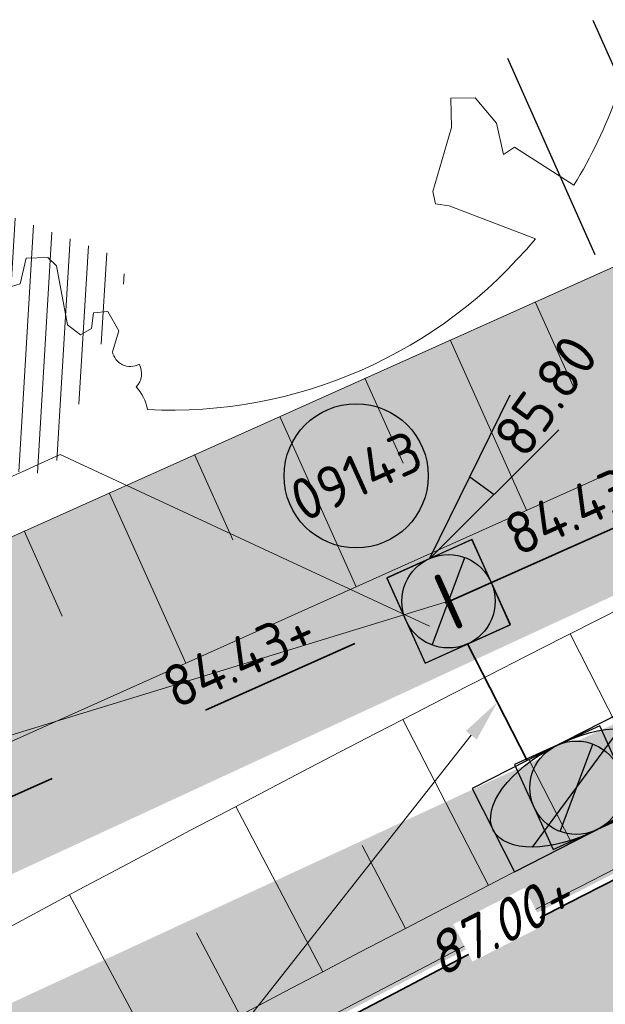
# Model space of a CAD drawing. Header units: metres. Extents: x 195696 to 514079, y 327475 to 328989.
# Tile 57 of 256: x 195930.44 to 195936.71, y 327641.24 to 327651.78. Entities that reach past the tile are written whole.
import ezdxf
from ezdxf import colors
from ezdxf.entities.mleader import LeaderData, LeaderLine
from ezdxf.enums import TextEntityAlignment as Align
from ezdxf.math import Vec2, Vec3

# ---------------------------------------------------------------- set-up
doc = ezdxf.new("R2010")
doc.units = ezdxf.units.M
for name, pattern in [('RI-GWA-SO', [18.450000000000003, 6, -1.8, 1.75, -1.8, 1.75, -1.8, 1.75, -1.8]), ('RI-GWA_AANSLUITLEIDING-SO', [23.000000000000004, 4, -1.8, 2.6, -1.8, 4.6, -1.8, 4.6, -1.8]), ('RI-HWA', [7.4, 5, -2.4]), ('VH-RIJWIELPADBAND', [20, 8, -2, 2, -2, 0, -2, 2, -2])]:
    doc.linetypes.add(name, pattern=pattern)
for name, color, linetype, lineweight in [('B-WE-GR-BOOM-S', 74, 'Continuous', 18), ('B-WE-RI-GWA_LOZELEIDING_VOLGESCHUIMD-G', 30, 'RI-VOLSCHUIMEN-SO', 18), ('N-WE-GR-GRAS-A-250', 62, 'Continuous', 18), ('N-WE-GW-TALUD-G', 6, 'Continuous', 18), ('N-WE-GW-TALUDARCERING-S', 6, 'Continuous', 25), ('N-WE-GW-TALUDARCERING_KORT-G', 6, 'Continuous', 18), ('N-WE-GW-TALUDARCERING_LANG-G', 6, 'Continuous', 18), ('N-WE-RI-GWA_PERCEELAANSLUITLEIDING_PVC_125-G', 30, 'RI-GWA_AANSLUITLEIDING-SO', 25), ('N-WE-RI-GWA_PUTNUMMER-S-250', 7, 'Continuous', 25), ('N-WE-RI-GWA_TRANSPORTLEIDING-G', 30, 'RI-GWA-SO', 35), ('N-WE-RI-HWA_RIOOLLEIDING_BETON_400-G', 150, 'RI-HWA', 35), ('N-WE-RI-HWA_RIOOLPUT_BETON-S-250', 150, 'Continuous', 25), ('N-WE-RI-OVERIG_RIOOLPUT_BETON-S-250', 10, 'Continuous', 25), ('N-WE-RI-OVERIG_RIOOLPUT_INSPECTIE-S-250', 10, 'Continuous', 25), ('N-WE-RI-T18', 7, 'Continuous', 18), ('N-WE-RI-VWA_STROOMRICHTING-S', 7, 'Continuous', 25), ('N-WE-VH-GESLOTENVERHARDING-A-200', 252, 'Continuous', 18), ('N-WE-VH-HERSTRATEN-A-200', 252, 'Continuous', 18), ('N-WE-VH-KANTOPSLUITING_OPSLUITBAND_100X200-G', 5, 'Continuous', 13), ('N-WE-VH-KANTOPSLUITING_RIJWIELPADBAND_40 120_250-G', 1, 'VH-RIJWIELPADBAND', 35), ('N-WE-VH-KANTOPSLUITING_VOORKANTBAND-G', 2, 'Continuous', 35), ('N-WE-VH-OPENVERHARDING_BETONSTRAATSTEEN_ROOD-A', 13, 'Continuous', 18), ('N-WE-VH-TEGEL-A', 252, 'Continuous', 18), ('V-WE-RI-GWA_PUTDEKSELNIVEAU-S-250', 7, 'Continuous', 25), ('X-XX-AL-T18', 7, 'Continuous', 18), ('X-XX-AL-T25', 7, 'Continuous', 25)]:
    doc.layers.add(name, color=color, linetype=linetype, lineweight=lineweight)
doc.styles.add('NLCS-ISO', font='NLCS-ISO.ttf')
doc.styles.add('NLCS-ISO-M250-T18', font='NLCS-ISO.ttf', dxfattribs={"height": 0.45})
doc.styles.add('NLCS-ISO-M250-T18_CURSIEF', font='NLCS-ISO.ttf', dxfattribs={"oblique": 15, "height": 0.45})
doc.styles.add('NLCS-ISO-M250-T25', font='NLCS-ISO.ttf', dxfattribs={"height": 0.625})
doc.linetypes.add('RI-VOLSCHUIMEN-SO', pattern='A,0,[50,NLCS.SHX,S=0.5,R=0,X=0,Y=0],4', length=4)
pattern_1 = [(0, (0, 0), (0.5, 0.5), [0.125, -0.375]), (0, (0.275, 0.3), (0.5, 0.5), [0.125, -0.375]), (90, (0.05, 0.175), (-0.5, 0.5), [0.125, -0.375]), (90, (0.25, 0.35), (-0.5, 0.5), [0.125, -0.375]), (45, (0.1, 0.35), (0, 0.5000000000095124), [0.125, -0.582106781]), (135, (0.275, 0), (-0.5000000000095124, 0), [0.125, -0.582106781]), (26.56505119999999, (0.125, 0.15), (0.5000000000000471, 2.000322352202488e-10), [0.125, -0.9930339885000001]), (26.56505119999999, (0.35, 0.4), (0.5000000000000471, 2.000322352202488e-10), [0.125, -0.9930339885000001]), (63.43494882, (0.35, 0), (2.54993137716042e-11, 0.500000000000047), [0.125, -0.9930339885]), (63.43494882, (0.125, 0.225), (2.54993137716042e-11, 0.500000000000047), [0.125, -0.9930339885]), (63.43494882, (0.3, 0.1), (2.54993137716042e-11, 0.500000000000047), [0.125, -0.9930339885]), (116.5650512, (0, 0.275), (-2.000324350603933e-10, 0.500000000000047), [0.125, -0.9930339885]), (153.43494882, (0.1, 0.07500000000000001), (-0.500000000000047, 2.549949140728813e-11), [0.125, -0.9930339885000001])]

# ---------------------------------------------------------------- blocks, each defined once
blk = doc.blocks.new('SRI-PUT_INSPECTIE-SO')
at = {"flags": 128}
blk.add_lwpolyline([(-1.999999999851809, -2.000000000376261), (2.000000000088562, -2.000000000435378), (2.000000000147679, 1.999999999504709), (-2.00000000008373, 1.999999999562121)], close=True, dxfattribs=at)
blk.add_circle((0, -7.105427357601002e-14), 1.999999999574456)
at = {"style": 'NLCS-ISO'}
blk.add_text('I', height=2.5, dxfattribs=at).set_placement((-0.002795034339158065, -0.007140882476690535), align=Align.MIDDLE_CENTER)
blk = doc.blocks.new('*U110')
at = {"ltscale": 0.1, "style": 'NLCS-ISO'}
for tag, p in [('MAT', (-0.5000000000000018, 0.5000000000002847)), ('BOBL', (-71.93000861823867, 1.13686837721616e-13))]:
    blk.add_attdef(tag, text='', height=1.8, dxfattribs=at).set_placement(p, align=Align.BOTTOM_RIGHT)
for tag, p in [('DIA', (0.4999999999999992, 0.5000000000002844)), ('BOBR', (75.14239037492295, -2.220446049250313e-16))]:
    blk.add_attdef(tag, text='', height=1.8, dxfattribs=at).set_placement(p, align=Align.BOTTOM_LEFT)
blk.add_attdef('JVA', text='', height=1.8, dxfattribs=at).set_placement((-2.465190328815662e-32, -0.9999999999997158), align=Align.TOP_CENTER)
at = {"ltscale": 0.1, "style": 'NLCS-ISO', "flags": 1}
blk.add_attdef('PUTNR-L', text='', height=1.8, dxfattribs=at).set_placement((-0.8215082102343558, -5.885126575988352), align=Align.BOTTOM_RIGHT)
blk.add_attdef('PUTNR-L', text='', height=1.8, dxfattribs=at).set_placement((1.948397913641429, -5.769780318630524), align=Align.BOTTOM_LEFT)
blk = doc.blocks.new('*U111')
at = {"ltscale": 0.1, "style": 'NLCS-ISO'}
for tag, p in [('MAT', (-0.5000000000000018, 0.5000000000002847)), ('BOBL', (-83.13369770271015, 1.13686837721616e-13))]:
    blk.add_attdef(tag, text='', height=1.8, dxfattribs=at).set_placement(p, align=Align.BOTTOM_RIGHT)
for tag, p in [('DIA', (0.4999999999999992, 0.5000000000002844)), ('BOBR', (83.79388093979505, -2.220446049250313e-16))]:
    blk.add_attdef(tag, text='', height=1.8, dxfattribs=at).set_placement(p, align=Align.BOTTOM_LEFT)
blk.add_attdef('JVA', text='', height=1.8, dxfattribs=at).set_placement((-2.465190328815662e-32, -0.9999999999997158), align=Align.TOP_CENTER)
at = {"ltscale": 0.1, "style": 'NLCS-ISO', "flags": 1}
blk.add_attdef('PUTNR-L', text='', height=1.8, dxfattribs=at).set_placement((-0.8215082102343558, -5.885126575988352), align=Align.BOTTOM_RIGHT)
blk.add_attdef('PUTNR-L', text='', height=1.8, dxfattribs=at).set_placement((1.948397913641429, -5.769780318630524), align=Align.BOTTOM_LEFT)
blk = doc.blocks.new('SGR-BOOM_05')
blk.add_lwpolyline([(5.053640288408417, -0.5992007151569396, -0.1063709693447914), (4.340554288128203, -2.610345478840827), (3.70529781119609, -2.2009414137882), (3.587571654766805, -2.281876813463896), (3.512459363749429, -1.944794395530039), (3.286149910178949, -1.67334727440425), (3.023546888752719, -1.675915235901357), (3.029665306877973, -1.990035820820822), (2.830389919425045, -2.677651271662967), (2.860626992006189, -2.808775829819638), (3.005150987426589, -2.829446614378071), (3.929857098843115, -3.182947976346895, -0.2362982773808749), (-0.2250862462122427, -5.013472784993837, 0.1596250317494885), (-0.3470448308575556, -4.770134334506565, 0.3508021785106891), (-0.3148115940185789, -4.527846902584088, -0.5046405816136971), (-0.6000098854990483, -4.392775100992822), (-0.530619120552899, -4.170222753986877), (-0.6474450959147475, -3.962362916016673), (-0.8016343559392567, -3.977834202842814), (-0.8248145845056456, -4.14384857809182), (-0.941790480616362, -4.211479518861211), (-1.080272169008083, -4.105602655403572), (-1.199847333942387, -3.474824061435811), (-1.291065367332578, -3.383747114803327), (-1.521968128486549, -3.390946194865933), (-1.586173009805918, -3.664879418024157), (-1.680264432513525, -3.694423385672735)], format="xyb")
blk = doc.blocks.new('*U160')
at = {"layer": 'N-WE-GW-TALUDARCERING_KORT-G'}
for p, q in [((195935.9635070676, 327648.7644522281), (195936.3727651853, 327647.852033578)), ((195934.1386697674, 327647.9459359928), (195934.547927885, 327647.0335173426)), ((195932.3138324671, 327647.1274197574), (195932.7230905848, 327646.2150011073)), ((195930.4889951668, 327646.3089035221), (195930.8982532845, 327645.396484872))]:
    blk.add_line(p, q, dxfattribs=at)
at = {"layer": 'N-WE-GW-TALUDARCERING_LANG-G'}
for p, q in [((195935.0510884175, 327648.3551941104), (195935.8696046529, 327646.5303568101)), ((195933.2262511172, 327647.5366778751), (195934.0447673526, 327645.7118405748)), ((195931.401413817, 327646.7181616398), (195932.2199300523, 327644.8933243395))]:
    blk.add_line(p, q, dxfattribs=at)
blk = doc.blocks.new('*U161')
at = {"layer": 'N-WE-GW-TALUDARCERING_KORT-G'}
for p, q in [((195936.3507517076, 327642.9702524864), (195935.895344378, 327643.8605356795)), ((195934.5737756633, 327642.0524640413), (195934.1113992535, 327642.9391477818)), ((195932.8040531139, 327641.1207658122), (195932.3347360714, 327642.0037955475))]:
    blk.add_line(p, q, dxfattribs=at)
at = {"layer": 'N-WE-GW-TALUDARCERING_LANG-G'}
for p, q in [((195937.241925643, 327643.4239128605), (195936.3381011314, 327645.2080376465)), ((195935.4613638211, 327642.5131005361), (195934.5435730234, 327644.2900811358)), ((195933.6880008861, 327641.5883500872), (195932.7563002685, 327643.3580771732)), ((195931.9219459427, 327640.6497184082), (195930.9763928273, 327642.4120830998))]:
    blk.add_line(p, q, dxfattribs=at)
blk = doc.blocks.new('SRI-PUT_BETON-SO')
h = blk.add_hatch(color=256)
h.dxf.hatch_style = 1
h.paths.add_polyline_path([(1.414221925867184, 1.41420519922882, 0.6681786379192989), (-1.999991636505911, -8.363144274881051e-06, 0.198912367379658), (-1.414205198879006, -1.41422192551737)])
blk.add_line((-1.414205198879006, -1.41422192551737), (1.414221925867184, 1.41420519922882))
blk.add_lwpolyline([(-1.999991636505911, -2.000008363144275), (2.000008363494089, -2.000008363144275), (2.000008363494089, 1.999991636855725), (-1.999991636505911, 1.999991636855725)], close=True)
blk.add_circle((8.36349408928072e-06, -8.363144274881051e-06), 2)
blk = doc.blocks.new('SRI-PUTDEKSELHOOGTE-SO')
h = blk.add_hatch(color=256)
h.dxf.hatch_style = 1
h.paths.add_polyline_path([(3.018955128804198, 2.485302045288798), (0, 2.220446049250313e-16), (3.661812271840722, 1.371840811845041)])
for p, q in [((0, 0), (6.037910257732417, 4.970604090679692)), ((0, 0), (7.323624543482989, 2.743681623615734)), ((3.018955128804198, 2.485302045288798), (3.661812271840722, 1.371840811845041))]:
    blk.add_line(p, q)
at = {"style": 'NLCS-ISO'}
blk.add_attdef('PUTHGT', text='', height=1.8, rotation=30.00000000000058, dxfattribs=at).set_placement((5.01661480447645, 2.929534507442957), align=Align.MIDDLE_LEFT)
blk = doc.blocks.new('SRI-PUTNUMMER-SO')
blk.add_circle((0, 0), 3.090853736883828)
at = {"style": 'NLCS-ISO'}
blk.add_attdef('PUTNR', text='', height=1.8, dxfattribs=at).set_placement((0, 0), align=Align.MIDDLE_CENTER)

msp = doc.modelspace()

# ---------------------------------------------------------------- hatches: boundary and pattern name
at = {"layer": 'N-WE-GR-GRAS-A-250', "lineweight": 0}
h = msp.add_hatch(dxfattribs=at)
h.set_pattern_fill('AGR-GRAS_02-SO', color=256, scale=0.05, pattern_type=2)
h.set_pattern_definition(pattern_1)
edge = h.paths.add_edge_path(flags=17)
edge.add_arc((195894.559118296, 327628.0008672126), 2.00000000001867, 141.4672806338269, 205.6254233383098)
edge.add_line((195892.7558368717, 327627.1358954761), (195893.6442734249, 327625.2836949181))
edge.add_line((195893.6442734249, 327625.2836949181), (195903.1995377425, 327629.2377206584))
edge.add_line((195903.1995377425, 327629.2377206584), (195901.9728150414, 327631.3262218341))
edge.add_line((195901.9728150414, 327631.3262218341), (195892.9946132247, 327629.2467901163))
edge = h.paths.add_edge_path()
edge.add_arc((195894.559118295, 327628.0008672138), 1.999999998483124, 114.1582394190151, 205.6254233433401)
edge.add_line((195892.7558368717, 327627.1358954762), (195893.6442734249, 327625.283694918))
edge.add_line((195893.6442734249, 327625.283694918), (195888.7015997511, 327623.1984623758))
edge.add_line((195888.7015997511, 327623.1984623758), (195889.2842258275, 327621.9323330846))
edge.add_line((195889.2842258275, 327621.9323330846), (195891.6600081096, 327616.7851886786))
edge.add_arc((195897.7335764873, 327603.552450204), 14.56000001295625, 109.5185303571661, 114.65419813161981, ccw=False)
edge.add_arc((195898.4012773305, 327603.225723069), 15.10000000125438, 98.33438612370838, 111.4926544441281, ccw=False)
edge.add_line((195896.2125317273, 327618.1662515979), (195896.9700282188, 327618.3502061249))
edge.add_arc((195895.0962950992, 327626.0659513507), 7.940000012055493, 283.6497829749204, 306.4932178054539)
edge.add_line((195899.8184324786, 327619.6827688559), (195901.0766474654, 327620.613568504))
edge.add_arc((196065.2309153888, 327394.0238279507), 279.802670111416, 123.9376761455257, 125.92167150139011, ccw=False)
edge.add_arc((196052.4705127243, 327415.9658439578), 254.4799999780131, 116.04817992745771, 124.3121944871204, ccw=False)
edge.add_arc((196065.230915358, 327394.0238282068), 279.8026698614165, 114.4387036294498, 116.42269830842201, ccw=False)
edge.add_line((195949.4710925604, 327648.7574095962), (195977.2456928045, 327661.0463759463))
edge.add_line((195977.2456928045, 327661.0463759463), (195976.1714002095, 327663.921825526))
edge.add_line((195976.1714002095, 327663.921825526), (195975.1513113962, 327666.3509349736))
edge.add_line((195975.1513113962, 327666.3509349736), (195928.3581608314, 327645.3531347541))
edge.add_line((195928.3581608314, 327645.3531347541), (195893.7406020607, 327629.8257045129))
h = msp.add_hatch(dxfattribs=at)
h.set_pattern_fill('AGR-GRAS_02-SO', color=256, scale=0.05, pattern_type=2)
h.set_pattern_definition(pattern_1)
edge = h.paths.add_edge_path()
edge.add_arc((196043.198166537, 327406.4101503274), 250.2000000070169, 119.0445295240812, 125.0100958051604)
edge.add_arc((196048.5765314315, 327398.7319291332), 259.5745341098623, 125.0100958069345, 125.4128280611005)
edge.add_line((195898.1625222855, 327610.2846757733), (195897.9779617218, 327610.5432479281))
edge.add_arc((195896.3602316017, 327616.1046272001), 5.791890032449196, 232.0050728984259, 286.2190000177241, ccw=False)
edge.add_arc((195892.9791202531, 327611.7771308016), 0.3001568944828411, 121.9578263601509, 232.1130221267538, ccw=False)
edge.add_arc((195864.8525568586, 327667.5920542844), 62.20236465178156, 296.7195791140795, 297.6407080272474)
edge.add_arc((195887.4424593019, 327609.3265491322), 7.019852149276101, 26.77204193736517, 27.58824522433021)
edge.add_arc((195897.7378259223, 327603.5379229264), 9.915119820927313, 103.65383488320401, 114.25858670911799, ccw=False)
edge.add_line((195895.397309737, 327613.1728378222), (195898.0697254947, 327613.8218216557))
edge.add_arc((195895.0962951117, 327626.0659513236), 12.59999998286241, 283.6497829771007, 306.4932178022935)
edge.add_line((195902.5898632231, 327615.9364677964), (195903.8480782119, 327616.867267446))
edge.add_arc((196052.470512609, 327415.965843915), 249.8999999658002, 120.18018763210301, 126.4932178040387, ccw=False)
edge.add_arc((196052.470512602, 327415.9658439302), 249.8999999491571, 113.8671573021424, 120.1801876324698, ccw=False)
edge.add_line((195951.3566099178, 327644.4959046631), (195978.0309411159, 327656.2980532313))
edge.add_line((195978.0309411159, 327656.2980532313), (195978.0714028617, 327656.2066046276))
edge.add_line((195978.0714028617, 327656.2066046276), (195978.9858888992, 327656.6112220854))
edge.add_line((195978.9858888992, 327656.6112220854), (195980.4815068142, 327653.2309386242))
edge.add_line((195980.4815068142, 327653.2309386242), (195980.204127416, 327653.1082111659))
edge.add_line((195980.204127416, 327653.1082111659), (195980.3317623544, 327652.8280505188))
edge.add_line((195980.3317623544, 327652.8280505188), (195938.8944765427, 327633.8321814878))
edge.add_arc((196043.19817787, 327406.4101268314), 250.2000260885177, 114.637844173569, 119.0445291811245)
h = msp.add_hatch(dxfattribs=at)
h.set_pattern_fill('AGR-GRAS_02-SO', color=256, scale=0.05, pattern_type=2)
h.set_pattern_definition(pattern_1)
edge = h.paths.add_edge_path()
edge.add_line((195903.9956943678, 327603.2060220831), (195904.183198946, 327602.9449699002))
edge.add_arc((195908.906000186, 327599.578198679), 5.800000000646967, 144.5158446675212, 197.0040277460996)
edge.add_arc((195903.6464528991, 327597.9697998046), 0.3000195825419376, 197.0059274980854, 304.7222992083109)
edge.add_line((195903.8173438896, 327597.7232069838), (195904.6297932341, 327598.3062387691))
edge.add_line((195904.6297932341, 327598.3062387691), (195904.6880964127, 327598.2249938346))
edge.add_arc((195874.6411075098, 327639.2375554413), 50.84143734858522, 306.2275834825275, 317.1015318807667)
edge.add_arc((195926.866324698, 327592.0628251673), 19.55377332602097, 122.68359516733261, 140.0077437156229, ccw=False)
edge.add_arc((196178.5579974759, 327200.510303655), 485.0235024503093, 120.53702746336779, 122.73109156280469, ccw=False)
edge.add_arc((196102.5093254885, 327329.4247478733), 335.3494083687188, 114.9861992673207, 120.5370274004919, ccw=False)
edge.add_line((195960.857752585, 327633.3886562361), (195976.960680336, 327641.2572951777))
edge.add_line((195976.960680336, 327641.2572951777), (195975.8979426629, 327643.4321551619))
edge.add_line((195975.8979426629, 327643.4321551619), (195941.6875728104, 327627.7421393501))
edge.add_arc((196043.197863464, 327406.4100114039), 243.499999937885, 114.6377677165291, 117.7694669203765)
edge.add_arc((195952.9500934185, 327577.8014638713), 49.79999999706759, 117.7694669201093, 133.4711233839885)
edge.add_arc((195884.151202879, 327650.3735842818), 50.20000000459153, 302.8422075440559, 313.47112338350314, ccw=False)
edge.add_arc((196024.1603589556, 327433.4729748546), 207.9635879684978, 122.8422077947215, 124.478979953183)
edge.add_arc((196113.5382223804, 327305.295721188), 364.223308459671, 124.6544697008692, 125.1215785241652)
at = {"layer": 'N-WE-VH-GESLOTENVERHARDING-A-200', "lineweight": 0}
h = msp.add_hatch(dxfattribs=at)
h.set_pattern_fill('AVH-GESLOTEN-SOD', color=256, scale=0.1, angle=28, pattern_type=2)
h.set_pattern_definition([(87.99999999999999, (0, 0), (-0.1998781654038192, 0.006979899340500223), []), (148, (0, 0), (-0.1059838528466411, -0.1696096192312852), [])])
edge = h.paths.add_edge_path()
edge.add_arc((196043.1978634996, 327406.4100113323), 243.7000000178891, 114.6377677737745, 117.7694669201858)
edge.add_arc((195952.9500934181, 327577.8014638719), 49.99999999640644, 117.769466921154, 133.471123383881)
edge.add_arc((195884.1512031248, 327650.3735845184), 50.00000000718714, 306.4912656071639, 313.4711229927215, ccw=False)
edge.add_line((195913.8862149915, 327610.1762080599), (195909.2428863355, 327617.4930319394))
edge.add_arc((196043.1953181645, 327406.4153922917), 249.9940478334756, 114.63775157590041, 122.39970749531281, ccw=False)
edge.add_line((195938.9778525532, 327633.6503891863), (196015.1880523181, 327668.6029268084))
edge.add_arc((195990.1752496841, 327723.1406174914), 60.00000000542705, 294.6377677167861, 307.6954955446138)
edge.add_line((196026.8631397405, 327675.6643210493), (196030.3420670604, 327668.7281570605))
edge.add_line((196030.3420670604, 327668.7281570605), (196027.0168718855, 327667.1070542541))
edge.add_line((196027.0168718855, 327667.1070542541), (196016.1131317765, 327662.0962125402))
edge.add_line((196016.1131317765, 327662.0962125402), (195941.6041967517, 327627.9239316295))
at = {"layer": 'N-WE-VH-HERSTRATEN-A-200', "lineweight": 0}
h = msp.add_hatch(dxfattribs=at)
h.set_pattern_fill('AVH-HERSTRATEN-SOD', color=256, scale=0.2, angle=26.57, pattern_type=2)
h.set_pattern_definition([(86.57000000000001, (195915.4831970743, 327624.8546070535), (-0.1996417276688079, 0.01196580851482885), [])])
edge = h.paths.add_edge_path()
edge.add_line((195975.5447569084, 327665.4196369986), (195979.9144058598, 327667.349492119))
edge.add_line((195979.9144058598, 327667.349492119), (195979.877, 327667.411))
edge.add_arc((195979.9212362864, 327667.8722738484), 0.4633901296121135, 204.9231770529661, 264.5220715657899, ccw=False)
edge.add_line((195979.501, 327667.677), (195976.296, 327674.723))
edge.add_line((195976.296, 327674.723), (195976.295, 327674.763))
edge.add_line((195976.295, 327674.763), (195975.4843143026, 327678.5424044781))
edge.add_line((195975.4843143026, 327678.5424044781), (195972.73, 327677.2939999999))
edge.add_line((195972.73, 327677.2939999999), (195926.405, 327656.297))
edge.add_line((195926.405, 327656.297), (195882.549, 327636.431))
edge.add_line((195882.549, 327636.431), (195884.689, 327631.956))
edge.add_line((195884.689, 327631.956), (195886.282, 327632.689))
edge.add_arc((195886.448, 327631.8359999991), 0.8690023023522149, 78.98747017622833, 101.01252982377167, ccw=False)
edge.add_line((195886.614, 327632.689), (195894.031, 327636.115))
edge.add_line((195894.031, 327636.115), (195894.05, 327636.124))
edge.add_line((195894.05, 327636.124), (195899.109, 327638.431))
edge.add_line((195899.109, 327638.431), (195910.294, 327643.542))
edge.add_line((195910.294, 327643.542), (195916.7165272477, 327646.435513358))
edge.add_arc((195917.1586417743, 327645.5148926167), 1.021277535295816, 91.04590013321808, 115.65195938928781, ccw=False)
edge.add_line((195917.14, 327646.536), (195927.892, 327651.503))
edge.add_line((195927.892, 327651.503), (195934.305, 327654.398))
edge.add_line((195934.305, 327654.398), (195934.416, 327654.448))
edge.add_line((195934.416, 327654.448), (195945.396, 327659.423))
edge.add_line((195945.396, 327659.423), (195951.838, 327662.336))
edge.add_arc((195952.2643381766, 327661.4622356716), 0.9722285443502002, 93.14492670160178, 116.00926088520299, ccw=False)
edge.add_line((195952.211, 327662.433), (195962.962, 327667.401))
edge.add_line((195962.962, 327667.401), (195968.097, 327669.671))
edge.add_arc((195969.9610096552, 327664.9667886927), 5.060052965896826, 46.282945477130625, 111.6155881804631, ccw=False)
edge.add_arc((195969.9542878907, 327664.6963484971), 5.263311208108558, 43.64465055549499, 48.265031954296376, ccw=False)
edge.add_arc((195970.1787225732, 327664.9496708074), 4.926145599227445, 33.08821904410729, 43.3141953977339, ccw=False)
edge.add_arc((195958.8602193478, 327657.5624091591), 18.44206666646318, 25.217092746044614, 33.11981405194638, ccw=False)
h = msp.add_hatch(dxfattribs=at)
h.set_pattern_fill('AVH-HERSTRATEN-SOD', color=256, scale=0.2, angle=26.56885433, pattern_type=2)
h.set_pattern_definition([(86.56885433, (195915.4831970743, 327624.8546070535), (-0.1996414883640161, 0.01196980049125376), [])])
edge = h.paths.add_edge_path()
edge.add_line((195917.14, 327646.536), (195927.892, 327651.503))
edge.add_arc((195928.1103601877, 327651.0540201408), 0.4992635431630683, 115.9358512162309, 250.2925868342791)
edge.add_line((195927.942, 327650.584), (195931.362, 327649.293))
edge.add_arc((195931.2834831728, 327649.0238590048), 0.2803600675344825, -26.217856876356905, 73.73638740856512, ccw=False)
edge.add_line((195931.535, 327648.9), (195930.877, 327647.129))
edge.add_arc((195930.5543210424, 327647.271512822), 0.3527486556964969, 255.50002808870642, 336.1711028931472, ccw=False)
edge.add_line((195930.466, 327646.93), (195928.891, 327647.538))
edge.add_arc((195928.7359978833, 327647.0417771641), 0.5198680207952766, 72.6530781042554, 159.8336598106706)
edge.add_line((195928.248, 327647.221), (195927.678, 327645.619))
edge.add_arc((195927.4169873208, 327645.71256335), 0.277275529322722, 238.9566296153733, 340.27912920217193, ccw=False)
edge.add_line((195927.274, 327645.475), (195925.7, 327646.068))
edge.add_arc((195925.5408908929, 327645.5543089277), 0.5377678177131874, 72.7903149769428, 153.1733018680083)
edge.add_line((195925.061, 327645.797), (195924.461, 327644.172))
edge.add_arc((195924.2137575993, 327644.248712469), 0.2588698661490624, 240.68192041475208, 342.76233100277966, ccw=False)
edge.add_line((195924.087, 327644.023), (195917.521, 327646.469))
edge.add_arc((195917.1486638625, 327645.4684765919), 1.06755856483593, 69.58768474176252, 90.46499388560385)
at = {"layer": 'N-WE-VH-OPENVERHARDING_BETONSTRAATSTEEN_ROOD-A', "lineweight": 0}
h = msp.add_hatch(dxfattribs=at)
h.set_pattern_fill('AVH-BSS_KEIFORMAAT_KEPER', color=256, scale=2, angle=26.56885433, pattern_type=2)
h.set_pattern_definition([(26.56885433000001, (195915.4831970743, 327624.8546070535), (0.09389615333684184, 0.2817507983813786), [0.63, -0.21]), (296.56885433, (195915.2953424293, 327625.2302540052), (0.09389615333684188, 0.2817507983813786), [0.63, -0.21])])
h.paths.add_polyline_path([(195983.8047951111, 327658.9620656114), (195982.7932514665, 327661.2482807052), (195978.0763189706, 327659.1612578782), (195950.3046045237, 327646.8735683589, 0.0551473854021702), (195902.301786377, 327618.9574783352), (195901.6726788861, 327618.4920785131), (195903.1594979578, 327616.4822603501), (195903.7886054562, 327616.9476601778, -0.05514738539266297), (195951.3161481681, 327644.587353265), (195979.0878626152, 327656.8750427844)])
h = msp.add_hatch(dxfattribs=at)
h.set_pattern_fill('AVH-BSS_KEIFORMAAT_KEPER', color=256, scale=2, angle=28.07844222, pattern_type=2)
h.set_pattern_definition([(28.07844222, (195918.8939923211, 327606.9957725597), (0.08644105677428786, 0.2841266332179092), [0.6299999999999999, -0.21]), (298.07844222, (195918.6963067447, 327607.3663402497), (0.08644105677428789, 0.2841266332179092), [0.63, -0.21])])
edge = h.paths.add_edge_path()
edge.add_line((195985.685783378, 327642.6269786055), (195984.6570284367, 327644.9067882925))
edge.add_line((195984.6570284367, 327644.9067882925), (195960.9, 327633.298))
edge.add_arc((196102.5055242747, 327329.431624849), 335.2415523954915, 114.9861068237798, 120.5382059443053)
edge.add_arc((196088.3640664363, 327350.1086381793), 310.2516950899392, 120.2291231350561, 123.4130898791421)
edge.add_line((195917.5173136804, 327609.0825777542), (195918.8939923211, 327606.9957725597))
edge.add_arc((196088.3640664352, 327350.1086381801), 307.7516950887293, 120.2278679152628, 123.4130898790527, ccw=False)
edge.add_arc((196102.5055242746, 327329.4316248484), 332.7415523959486, 114.98214642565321, 120.53936724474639, ccw=False)
edge.add_line((195961.9768437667, 327631.0416887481), (195985.685783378, 327642.6269786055))
at = {"layer": 'N-WE-VH-TEGEL-A', "lineweight": 0}
h = msp.add_hatch(dxfattribs=at)
h.set_pattern_fill('AVH-TEGEL_300X300_HALFST', color=256, angle=28.1124465, pattern_type=2)
h.set_pattern_definition([(28.1124465, (195900.9246258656, 327618.1874641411), (0.1939268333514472, 0.2736647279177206), [0.3, -0.3]), (118.1124465, (195900.9246258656, 327618.1874641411), (-0.264607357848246, -0.1413610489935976), [])])
edge = h.paths.add_edge_path()
edge.add_line((195931.2642428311, 327639.6588848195), (195916.0749299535, 327630.7349790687))
edge.add_arc((196052.4705126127, 327415.9658439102), 254.4199999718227, 122.4188137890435, 126.4932178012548)
edge.add_line((195901.1599093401, 327620.5010186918), (195899.9016943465, 327619.5702190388))
edge.add_line((195899.9016943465, 327619.5702190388), (195900.9722040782, 327618.1231499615))
edge.add_line((195900.9722040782, 327618.1231499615), (195902.1828408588, 327619.1182637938))
edge.add_arc((195796.015921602, 327894.0889229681), 294.7546066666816, 291.1117103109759, 291.1705718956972)
edge.add_arc((196052.4705126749, 327415.965843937), 252.619999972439, 113.8671573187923, 126.42698933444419, ccw=False)
edge.add_line((195950.2560504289, 327646.9833066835), (195977.9180265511, 327659.2224421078))
edge.add_line((195977.9180265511, 327659.2224421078), (195977.1897151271, 327660.8685169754))
edge.add_line((195977.1897151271, 327660.8685169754), (195949.5277390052, 327648.6293815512))
edge.add_arc((196052.4705126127, 327415.9658439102), 254.4199999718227, 113.8671573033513, 118.4506921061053)

# ---------------------------------------------------------------- linework, layer by layer
at = {"layer": 'B-WE-RI-GWA_LOZELEIDING_VOLGESCHUIMD-G', "flags": 128}
msp.add_lwpolyline([(195879.4, 327628.52), (195935.0345000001, 327645.5556506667)], dxfattribs=at)
at = {"layer": 'N-WE-VH-KANTOPSLUITING_RIJWIELPADBAND_40 120_250-G', "flags": 128}
msp.add_lwpolyline([(195977.1330686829, 327660.9965450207), (195977.9180265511, 327659.2224421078), (195950.2560504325, 327646.9833066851, 0.0551473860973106), (195902.2304185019, 327619.053949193), (195900.9884458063, 327618.1351652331, -0.1255262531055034), (195896.4203449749, 327616.2724631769, 0.1166975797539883), (195890.7867330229, 327614.0888275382), (195887.5651578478, 327621.1438454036)], format="xyb", dxfattribs=at)
at = {"layer": 'N-WE-VH-KANTOPSLUITING_VOORKANTBAND-G', "flags": 128}
for points in [[(195977.2428070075, 327661.0450991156), (195978.0763189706, 327659.1612578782), (195950.3046045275, 327646.8735683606, 0.05514738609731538), (195902.3017858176, 327618.9574779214), (195901.0598131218, 327618.0386939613, -0.125526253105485), (195896.4367852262, 327616.153594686, 0.1194867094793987), (195890.7372641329, 327613.9082676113), (195887.456, 327621.094)], [(195884.6972281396, 327631.7407348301), (195887.2331336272, 327626.041972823), (195889.1571131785, 327621.8736613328), (195891.5917254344, 327616.5990614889), (195892.0123889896, 327616.7970939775, -0.0744647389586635), (195896.2684093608, 327618.0733112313, 0.1241957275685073), (195899.8887009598, 327619.5606068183), (195901.159908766, 327620.5010182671, -0.05514738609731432), (195949.5277390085, 327648.6293815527), (195977.1897151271, 327660.8685169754)], [(195977.9904793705, 327656.3895018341), (195951.316148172, 327644.5873532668, 0.05514738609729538), (195903.7886048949, 327616.9476597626), (195902.6115991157, 327616.076936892, -0.1000046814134), (195897.9479649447, 327613.8951591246), (195895.3737110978, 327613.2700134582, 0.04650292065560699), (195893.6184655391, 327612.6664977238, 0.04650292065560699)]]:
    msp.add_lwpolyline(points, format="xyb", dxfattribs=at)

# ---------------------------------------------------------------- next in the draw order: texts
at = {"layer": 'X-XX-AL-T25', "ltscale": 5, "insert": (195918.334879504, 327636.2753413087), "char_height": 0.625, "attachment_point": 5, "rotation": 24.839305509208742, "style": 'NLCS-ISO-M250-T25', "bg_fill": 2}
msp.add_mtext_dynamic_manual_height_columns('wadibodem peil 85.80+ ', width=66.4609839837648, gutter_width=12.5, heights=[0], dxfattribs=at)

# ---------------------------------------------------------------- next in the draw order: linework, layer by layer
at = {"layer": 'N-WE-GW-TALUD-G', "flags": 128}
for points in [[(195975.2043032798, 327660.6024305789), (195949.3011532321, 327649.1414937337, 0.05736065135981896), (195899.0237673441, 327619.6049775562, -0.4736240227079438), (195896.0168876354, 327620.3373007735), (195892.7558368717, 327627.1358954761, -0.421733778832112), (195893.7406020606, 327629.8257045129), (195973.1002768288, 327665.4218544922, -0.4241303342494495), (195975.7702024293, 327664.3535113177), (195976.2464777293, 327663.1878967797, -0.4058443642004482)], [(195973.5102127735, 327662.0398952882, 1.000000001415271), (195973.0033041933, 327663.18557205, 0.008579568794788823), (195972.9750591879, 327663.1737128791), (195901.9728150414, 327631.3262218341), (195903.1995377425, 327629.2377206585), (195896.9506223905, 327624.9797620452, 0.3706814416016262), (195896.6120778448, 327623.7208848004), (195897.2932982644, 327622.3006856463, 0.4721766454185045), (195898.7929526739, 327621.9316856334, -0.05617398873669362), (195948.4919183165, 327650.9704658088)]]:
    msp.add_lwpolyline(points, format="xyb", close=True, dxfattribs=at)
at = {"layer": 'N-WE-RI-GWA_PERCEELAANSLUITLEIDING_PVC_125-G', "ltscale": 0.5}
for points in [[(195933.1982018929, 327659.3602247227), (195938.0058492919, 327648.5784161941)], [(195932.2848856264, 327658.9529736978), (195937.7254321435, 327646.751802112)]]:
    msp.add_lwpolyline(points, dxfattribs=at)
at = {"layer": 'N-WE-RI-GWA_TRANSPORTLEIDING-G', "flags": 128}
for points in [[(195973.2568639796, 327662.610819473), (195934.997, 327645.534)], [(195891.6081360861, 327626.1867487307), (195934.997, 327645.534)]]:
    msp.add_lwpolyline(points, dxfattribs=at)
at = {"layer": 'N-WE-RI-HWA_RIOOLLEIDING_BETON_400-G', "elevation": 87.429, "flags": 128}
msp.add_lwpolyline([(195935.2391562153, 327645.0994535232), (195935.8748951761, 327643.850602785)], dxfattribs=at)
at = {"layer": 'N-WE-VH-KANTOPSLUITING_OPSLUITBAND_100X200-G', "flags": 128}
for points in [[(195884.7885907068, 327631.7813904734), (195887.3242165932, 327626.0832567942), (195889.2479079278, 327621.915569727), (195891.6402942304, 327616.7324526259), (195891.9697964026, 327616.8875697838, -0.07446473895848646), (195896.2541902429, 327618.1722951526, 0.1241957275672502), (195899.8292281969, 327619.6409995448), (195901.1004360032, 327620.5814109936, -0.05514738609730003), (195949.4872772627, 327648.7208301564), (195977.1492533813, 327660.9599655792)], [(195893.6642037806, 327612.5774269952, -0.04637556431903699), (195895.3973097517, 327613.1728378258), (195898.0697254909, 327613.8218216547, 0.0999194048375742), (195902.5864417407, 327615.9339375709, 8.443290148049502e-05), (195902.5899989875, 327615.9365682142), (195903.848077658, 327616.8672670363, -0.0551473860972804), (195951.3566099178, 327644.4959046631), (195978.0309411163, 327656.2980532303, 0.04637556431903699)]]:
    msp.add_lwpolyline(points, format="xyb", dxfattribs=at)

# ---------------------------------------------------------------- next in the draw order: block references
at = {"layer": 'B-WE-GR-BOOM-S'}
msp.add_blockref('SGR-BOOM_05', (195932.035, 327652.622, 87.057), dxfattribs=at)
at = {"layer": 'N-WE-GW-TALUDARCERING-S'}
for name in ['*U160', '*U161']:
    msp.add_blockref(name, (0, 0), dxfattribs=at)
at = {"layer": 'N-WE-RI-GWA_PUTNUMMER-S-250', "xscale": 0.25, "yscale": 0.25, "zscale": 0.25, "rotation": 24.3}
msp.add_blockref('SRI-PUTNUMMER-SO', (195934.0454016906, 327646.8995), dxfattribs=at).add_auto_attribs({'PUTNR': '09143'})
at = {"layer": 'N-WE-RI-HWA_RIOOLPUT_BETON-S-250', "xscale": 0.5, "yscale": 0.25, "zscale": 0.25, "rotation": 26.97878796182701}
msp.add_blockref('SRI-PUT_BETON-SO', (195936.4044310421, 327643.5591129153, 87.429), dxfattribs=at)
at = {"layer": 'N-WE-RI-OVERIG_RIOOLPUT_BETON-S-250', "xscale": 0.25, "yscale": 0.25, "zscale": 0.25, "rotation": 24.41}
for p in [(195935.0345000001, 327645.5556506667, 87.429), (195936.404433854, 327643.5591120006, 87.429)]:
    msp.add_blockref('SRI-PUT_BETON-SO', p, dxfattribs=at)
at = {"layer": 'N-WE-RI-OVERIG_RIOOLPUT_INSPECTIE-S-250', "xscale": 0.25, "yscale": 0.25, "zscale": 0.25, "rotation": 24.16165005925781}
msp.add_blockref('SRI-PUT_INSPECTIE-SO', (195935.0345000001, 327645.5556506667, 87.429), dxfattribs=at)
at = {"layer": 'N-WE-RI-VWA_STROOMRICHTING-S'}
ref = msp.add_blockref('*U110', (195953.79071554, 327653.9243162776), dxfattribs=dict(at, xscale=0.25, yscale=0.25, zscale=0.25, rotation=24.05347892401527))
ref.add_attrib('BOBL', '84.43+', dxfattribs={"layer": '0', "ltscale": 0.1, "height": 0.4499999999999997, "rotation": 24.05347892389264, "style": 'NLCS-ISO'}).set_placement((195937.3697164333, 327646.5948434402), align=Align.BOTTOM_RIGHT)
at = {"layer": 'V-WE-RI-GWA_PUTDEKSELNIVEAU-S-250', "xscale": 0.25, "yscale": 0.25, "zscale": 0.25, "rotation": 24.3}
msp.add_blockref('SRI-PUTDEKSELHOOGTE-SO', (195934.8298437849, 327646.0118478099, 87.429), dxfattribs=at).add_auto_attribs({'PUTHGT': '85.80'})

# ---------------------------------------------------------------- next in the draw order: leaders
at = {"layer": 'N-WE-RI-T18'}
ml = msp.add_multileader_mtext('Standard', dxfattribs=at)
ml.set_content('overstortleiding Bt400\\P\\pxi-3,l4,t4;b.o.b.^I84.45+', color=256, style='NLCS-ISO-M250-T18')
ml.set_leader_properties(color=256, linetype='ByLayer', lineweight=-1)
ml.build(insert=Vec2(0, 0))
ml.multileader.update_dxf_attribs({"text_left_attachment_type": 5, "text_right_attachment_type": 5, "dogleg_length": 0.45, "arrow_head_size": 0.45})
ctx = ml.context
ctx.base_point, ctx.char_height, ctx.arrow_head_size, ctx.landing_gap_size, ctx.plane_origin, ctx.plane_x_axis, ctx.plane_y_axis = Vec3(195924.8099818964, 327636.0978439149, 87.429), 0.45, 0.45, 0.225, Vec3(195938.6808839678, 327645.4261582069, 87.429), Vec3(0.9114032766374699, 0.4115143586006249), Vec3(-0.4115143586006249, 0.9114032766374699)
ctx.left_attachment, ctx.right_attachment = 5, 5
notes = []
notes.append((ctx, [(0, (1, 1, 0), (195931.2490460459, 327639.0051928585, 87.429), (-0.9114032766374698, -0.411514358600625), 0.45, [(0, [(195935.5570256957, 327644.4750281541, 87.429)], 0, [])])]))
ctx.mtext.insert, ctx.mtext.text_direction, ctx.mtext.rotation, ctx.mtext.flow_direction = Vec3(195924.4841941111, 327637.3661448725, 87.429), Vec3(0.9114032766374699, 0.4115143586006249), 0.4241150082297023, 5
ctx.mtext.has_bg_fill, ctx.mtext.bg_color, ctx.mtext.bg_scale_factor, ctx.mtext.bg_transparency, ctx.mtext.use_window_bg_color = 1, -1027028792, 1.5, 0, 1
for ctx, leaders in notes:
    for number, flags, end, landing, length, lines in leaders:
        leader = LeaderData()
        leader.index, (leader.has_last_leader_line, leader.has_dogleg_vector, leader.attachment_direction) = number, flags
        leader.last_leader_point, leader.dogleg_vector, leader.dogleg_length = Vec3(end), Vec3(landing), length
        for number, points, colour, breaks in lines:
            line = LeaderLine()
            line.index, line.vertices, line.color, line.breaks = number, Vec3.list(points), colors.encode_raw_color(colour), breaks
            leader.lines.append(line)
        ctx.leaders.append(leader)

# ---------------------------------------------------------------- next in the draw order: block references
at = {"layer": 'N-WE-RI-VWA_STROOMRICHTING-S'}
ref = msp.add_blockref('*U111', (195913.0341011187, 327635.7406639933), dxfattribs=dict(at, xscale=0.25, yscale=0.25, zscale=0.25, rotation=24.03226506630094))
ref.add_attrib('BOBR', '84.43+', dxfattribs={"layer": '0', "ltscale": 0.1, "height": 0.45, "rotation": 24.03226506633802, "style": 'NLCS-ISO'}).set_placement((195932.1666797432, 327644.2719499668), align=Align.BOTTOM_LEFT)

# ---------------------------------------------------------------- next in the draw order: leaders
at = {"layer": 'N-WE-RI-T18'}
ml = msp.add_multileader_mtext('Standard', dxfattribs=at)
ml.set_content('Put voorzien van \\Pterugslagklep %%C400', color=256, style='NLCS-ISO-M250-T18')
ml.set_leader_properties(color=256, linetype='ByLayer', lineweight=-1)
ml.build(insert=Vec2(0, 0))
ml.multileader.update_dxf_attribs({"text_left_attachment_type": 5, "text_right_attachment_type": 5, "dogleg_length": 0.45, "arrow_head_size": 0.45})
ctx = ml.context
ctx.base_point, ctx.char_height, ctx.arrow_head_size, ctx.landing_gap_size, ctx.plane_origin, ctx.plane_x_axis, ctx.plane_y_axis = Vec3(195925.2171856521, 327644.573495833, 87.429), 0.45, 0.45, 0.225, Vec3(195938.0184539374, 327646.8137006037, 87.429), Vec3(0.9114032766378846, 0.4115143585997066), Vec3(-0.4115143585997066, 0.9114032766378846)
ctx.left_attachment, ctx.right_attachment = 5, 5
notes = []
notes.append((ctx, [(0, (1, 1, 0), (195930.877, 327647.129, 87.429), (-0.9114032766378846, -0.4115143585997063), 0.45, [(0, [(195935.2391562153, 327645.0994535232, 87.429)], 0, [])])]))
ctx.mtext.insert, ctx.mtext.text_direction, ctx.mtext.rotation, ctx.mtext.flow_direction = Vec3(195924.8728797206, 327645.882809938, 87.429), Vec3(0.9114032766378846, 0.4115143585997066), 0.4241150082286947, 5
ctx.mtext.has_bg_fill, ctx.mtext.bg_color, ctx.mtext.bg_scale_factor, ctx.mtext.bg_transparency, ctx.mtext.use_window_bg_color = 1, -1027028792, 1.5, 0, 1
for ctx, leaders in notes:
    for number, flags, end, landing, length, lines in leaders:
        leader = LeaderData()
        leader.index, (leader.has_last_leader_line, leader.has_dogleg_vector, leader.attachment_direction) = number, flags
        leader.last_leader_point, leader.dogleg_vector, leader.dogleg_length = Vec3(end), Vec3(landing), length
        for number, points, colour, breaks in lines:
            line = LeaderLine()
            line.index, line.vertices, line.color, line.breaks = number, Vec3.list(points), colors.encode_raw_color(colour), breaks
            leader.lines.append(line)
        ctx.leaders.append(leader)

# ---------------------------------------------------------------- next in the draw order: texts
at = {"layer": 'X-XX-AL-T18', "insert": (195935.6717513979, 327641.8907546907), "char_height": 0.45, "attachment_point": 8, "rotation": 27.029456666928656, "style": 'NLCS-ISO-M250-T18_CURSIEF', "bg_fill": 3, "box_fill_scale": 1, "bg_fill_color": 256, "bg_fill_transparency": 0}
msp.add_mtext_dynamic_manual_height_columns('87.00+', width=0.8572391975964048, gutter_width=4.5, heights=[0], dxfattribs=at)

doc.saveas('drawing.dxf')
